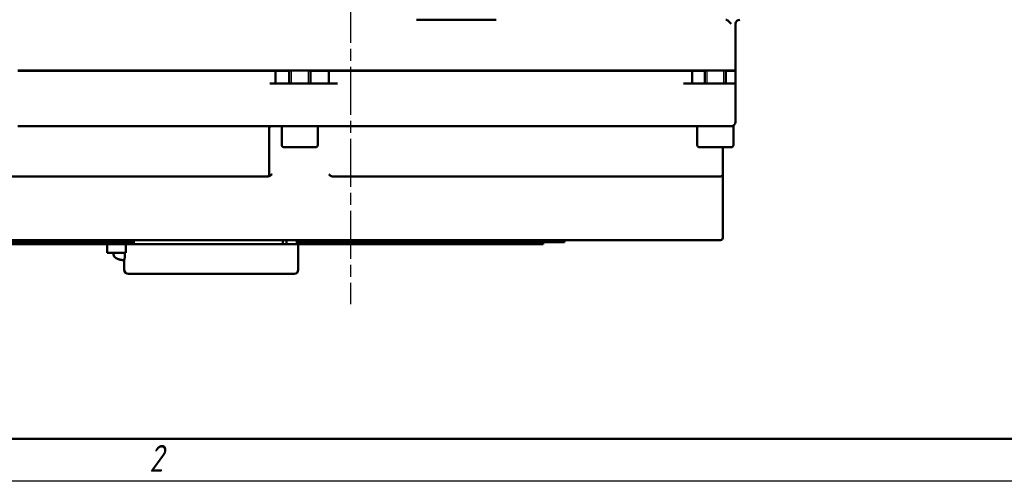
# Model space of a CAD drawing. Header units: millimetres. Extents: x 0 to 840, y 0 to 594.
# Tile 2 of 7: x 179 to 412, y 0 to 109. Entities that reach past the tile are written whole.
import ezdxf

# ---------------------------------------------------------------- set-up
doc = ezdxf.new("R2010")
doc.units = ezdxf.units.MM
doc.header["$LTSCALE"] = 2
doc.linetypes.add('CHAIN', pattern=[0.7087, 0.4724, -0.0591, 0.1181, -0.0591])
for name, color, linetype, lineweight in [('Видимый контур (ГОСТ)', 7, 'Continuous', 50), ('Кромка (ГОСТ)', 7, 'Continuous', 50), ('Линия резьбы (ГОСТ)', 7, 'Continuous', 25), ('Маркер центра (ГОСТ)', 7, 'Continuous', 25)]:
    doc.layers.add(name, color=color, linetype=linetype, lineweight=lineweight)
doc.styles.add('Альтернативный текст (ГОСТ)', font='arial.ttf', dxfattribs={"width": 0.8})

# ---------------------------------------------------------------- blocks, each defined once
blk = doc.blocks.new('Рамки ГОСТ - Рамка')
at = {"layer": 'Кромка (ГОСТ)'}
blk.add_line((20, 5), (415, 5), dxfattribs=at)
at = {"layer": 'Кромка (ГОСТ)', "lineweight": 25}
blk.add_line((420, 0), (0, 0), dxfattribs=at)
at = {"layer": 'Кромка (ГОСТ)', "insert": (104.99, 4.3), "char_height": 3.17, "width": 5.2328, "attachment_point": 1, "style": 'Альтернативный текст (ГОСТ)'}
blk.add_mtext('\\fGOST Common|b0|i1;{\\H3.1700;2}', dxfattribs=at)

msp = doc.modelspace()

# ---------------------------------------------------------------- linework, layer by layer
at = {"layer": 'Видимый контур (ГОСТ)'}
for p, q in [((272.973, 108.947), (291.76, 108.947)), ((348.228, 96.947), (348.228, 107.947)), ((227.884, 96.947), (178.97, 96.947)), ((227.884, 96.847), (178.97, 96.847)), ((220.915, 96.947), (220.915, 96.847)), ((228.552, 96.947), (227.884, 96.947)), ((227.884, 96.847), (228.552, 96.847)), ((242.003, 96.947), (228.552, 96.947)), ((238.397, 96.847), (228.552, 96.847)), ((238.397, 96.847), (239.728, 96.847)), ((242.959, 96.847), (239.728, 96.847)), ((239.728, 96.847), (239.728, 93.847)), ((242.003, 96.947), (242.672, 96.947)), ((347.228, 96.947), (242.672, 96.947)), ((242.959, 93.847), (242.959, 96.947)), ((247.959, 93.847), (247.959, 96.947)), ((252.334, 96.847), (247.959, 96.847)), ((252.334, 96.847), (254.334, 96.847)), ((252.334, 96.847), (252.334, 93.847)), ((335.958, 96.847), (254.334, 96.847)), ((263.741, 96.947), (263.741, 96.847)), ((335.958, 96.847), (337.958, 96.847)), ((340.959, 96.847), (337.958, 96.847)), ((337.958, 96.847), (337.958, 93.847)), ((340.959, 93.847), (340.959, 96.947)), ((345.959, 93.847), (345.959, 96.947)), ((346.01, 96.847), (345.959, 96.847)), ((346.01, 96.847), (348.228, 96.847)), ((348.228, 96.947), (347.228, 96.947)), ((348.228, 93.847), (348.228, 96.847)), ((242.003, 93.847), (238.397, 93.847)), ((242.672, 93.847), (242.003, 93.847)), ((254.334, 93.847), (242.672, 93.847)), ((347.228, 93.847), (335.958, 93.847)), ((347.228, 93.847), (348.228, 93.847)), ((348.228, 84.847), (348.228, 93.847)), ((178.97, 83.847), (227.884, 83.847)), ((228.218, 83.847), (227.884, 83.847)), ((228.218, 83.847), (241.669, 83.847)), ((241.209, 79.347), (241.209, 83.847)), ((241.669, 83.847), (242.672, 83.847)), ((242.672, 83.847), (347.228, 83.847)), ((249.709, 79.347), (249.709, 83.847)), ((339.209, 79.347), (339.209, 83.847)), ((347.709, 83.847), (347.228, 83.847)), ((347.709, 79.347), (347.709, 83.847)), ((238.274, 83.347), (238.274, 72.447)), ((249.209, 78.847), (241.709, 78.847)), ((347.209, 78.847), (339.709, 78.847)), ((345.195, 72.447), (345.195, 78.847)), ((345.195, 57.447), (345.195, 72.447)), ((166.514, 71.947), (227.82, 71.947)), ((228.421, 71.947), (227.82, 71.947)), ((228.421, 71.947), (236.849, 71.947)), ((237.774, 71.947), (236.849, 71.947)), ((237.774, 71.947), (237.846, 71.947)), ((253.222, 71.947), (253.44, 71.947)), ((254.906, 71.947), (253.44, 71.947)), ((254.906, 71.947), (336.388, 71.947)), ((337.779, 71.947), (336.388, 71.947)), ((337.779, 71.947), (343.511, 71.947)), ((344.695, 71.947), (343.511, 71.947)), ((148.795, 56.947), (193.625, 56.947)), ((170.559, 56.447), (192.889, 56.447)), ((175.559, 55.947), (192.889, 55.947)), ((206.348, 56.447), (192.889, 56.447)), ((206.348, 55.947), (192.889, 55.947)), ((203.07, 56.947), (193.625, 56.947)), ((200.009, 55.947), (200.009, 53.947)), ((203.07, 56.947), (237.143, 56.947)), ((204.476, 55.947), (204.476, 53.947)), ((206.348, 56.947), (206.348, 55.947)), ((206.348, 55.947), (241.446, 55.947)), ((238.481, 56.947), (237.143, 56.947)), ((238.481, 56.947), (252.757, 56.947)), ((241.446, 56.947), (241.446, 55.947)), ((242.328, 55.947), (241.446, 55.947)), ((242.328, 56.947), (242.328, 55.947)), ((244.766, 55.947), (242.328, 55.947)), ((244.766, 56.947), (244.766, 55.947)), ((285.55, 56.447), (244.766, 56.447)), ((285.55, 55.947), (244.766, 55.947)), ((245.106, 55.947), (245.106, 49.947)), ((254.096, 56.947), (252.757, 56.947)), ((254.096, 56.947), (325.585, 56.947)), ((285.55, 56.447), (307.879, 56.447)), ((285.55, 55.947), (302.879, 55.947)), ((302.879, 56.447), (302.879, 55.947)), ((307.879, 56.947), (307.879, 56.447)), ((328.591, 56.947), (325.585, 56.947)), ((328.591, 56.947), (343.201, 56.947)), ((344.695, 56.947), (343.201, 56.947)), ((200.009, 53.947), (204.476, 53.947)), ((201.573, 53.547), (201.573, 53.947)), ((204.225, 53.547), (204.225, 53.947)), ((202.658, 52.44), (202.809, 52.44)), ((203.718, 52.221), (203.718, 52.227)), ((204.073, 52.355), (204.073, 49.947)), ((244.106, 48.947), (205.073, 48.947))]:
    msp.add_line(p, q, dxfattribs=at)
for centre, radius, start, end in [((349.228, 107.947), 1, 90, 180), ((238.774, 83.347), 0.5, 90, 180), ((347.228, 84.847), 1, 270, 0), ((241.709, 79.347), 0.5, 180, 270), ((249.209, 79.347), 0.5, 270, 0), ((339.709, 79.347), 0.5, 180, 270), ((347.209, 79.347), 0.5, 270, 0), ((237.774, 72.447), 0.5, 270, 0), ((344.695, 72.447), 0.5, 270, 0), ((344.695, 57.447), 0.5, 270, 0), ((202.573, 53.547), 1, 180.01, 243.73923), ((204.073, 56.587), 4.39, 243.73923, 254.57696), ((205.073, 49.947), 1, 180, 270), ((244.106, 49.947), 1, 270, 0)]:
    msp.add_arc(centre, radius, start, end, dxfattribs=at)
for centre, major_axis, ratio, start_param, end_param in [((204.102, 56.573), (-1.94, -3.935), 0.9803884, 0.1137606, 0.3459629), ((204.016, 56.573), (1.058, -4.258), 0.9323508, 5.7190851, 5.9512874), ((204.232, 56.573), (-0.388, -4.37), 0.1767556, 0.1200417, 0.3364683)]:
    msp.add_ellipse(centre, major_axis=major_axis, ratio=ratio, start_param=start_param, end_param=end_param, dxfattribs=at)
for points, knots in [([(346.693, 108.447), (346.637, 108.493), (346.584, 108.543), (346.439, 108.681), (346.352, 108.762), (346.2, 108.865), (346.142, 108.895), (346.025, 108.936), (345.967, 108.947), (345.907, 108.947), (345.906, 108.947), (345.905, 108.947)], [0.24785759, 0.24785759, 0.24785759, 0.24785759, 0.27219208, 0.27219208, 0.31294199, 0.31294199, 0.33785303, 0.33785303, 0.36262518, 0.36262518, 0.36312839, 0.36312839, 0.36312839, 0.36312839]), ([(238.558, 72.193), (238.551, 72.189), (238.337, 72.06), (238.093, 71.947), (237.846, 71.947)], [0.08695205, 0.08695205, 0.08695205, 0.08695205, 0.09178436, 0.22946091, 0.22946091, 0.22946091, 0.22946091]), ([(238.927, 72.447), (238.926, 72.446), (238.926, 72.446), (238.865, 72.4), (238.745, 72.312), (238.62, 72.23), (238.558, 72.193)], [-0.00061496, -0.00061496, -0.00061496, -0.00061496, 0, 0, 0.045892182, 0.086952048, 0.086952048, 0.086952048, 0.086952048]), ([(253.222, 71.947), (253.149, 71.947), (253.073, 71.957), (252.865, 72.012), (252.737, 72.075), (252.496, 72.243), (252.394, 72.344), (252.313, 72.445), (252.312, 72.446), (252.311, 72.447)], [0.44444207, 0.44444207, 0.44444207, 0.44444207, 0.47850231, 0.47850231, 0.53673043, 0.53673043, 0.59762613, 0.59762613, 0.59826647, 0.59826647, 0.59826647, 0.59826647]), ([(204.225, 53.547), (204.225, 53.417), (204.222, 53.288), (204.211, 53.056), (204.203, 52.953), (204.185, 52.776), (204.175, 52.704), (204.165, 52.65)], [0, 0, 0, 0, 0.03899675, 0.03899675, 0.07529259, 0.07529259, 0.11159924, 0.11159924, 0.11159924, 0.11159924]), ([(203.585, 52.226), (203.605, 52.224), (203.625, 52.222), (203.661, 52.22), (203.677, 52.219), (203.7, 52.218), (203.709, 52.219), (203.716, 52.22), (203.718, 52.221), (203.718, 52.221)], [0, 0, 0, 0, 0.006105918, 0.006105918, 0.012211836, 0.012211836, 0.018306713, 0.018306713, 0.021579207, 0.021579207, 0.021579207, 0.021579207]), ([(203.939, 52.226), (203.935, 52.224), (203.928, 52.222), (203.904, 52.22), (203.888, 52.219), (203.855, 52.218), (203.835, 52.219), (203.793, 52.22), (203.771, 52.222), (203.741, 52.224), (203.732, 52.225), (203.722, 52.226)], [0, 0, 0, 0, 0.006105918, 0.006105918, 0.012211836, 0.012211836, 0.018306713, 0.018306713, 0.02440159, 0.02440159, 0.027283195, 0.027283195, 0.027283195, 0.027283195])]:
    msp.add_open_spline(points, degree=3, knots=knots, dxfattribs=at)
for points in [[(347.228, 107.947), (347.066, 108.109), (346.884, 108.287), (346.693, 108.447)], [(202.658, 52.44), (202.644, 52.44), (202.627, 52.443), (202.612, 52.448)], [(204.165, 52.65), (204.149, 52.565), (204.134, 52.489), (204.121, 52.425)]]:
    msp.add_open_spline(points, degree=3, dxfattribs=at)
at = {"layer": 'Линия резьбы (ГОСТ)'}
for p, q in [((243.438, 96.947), (243.438, 93.847)), ((247.481, 93.847), (247.481, 96.947)), ((341.438, 96.947), (341.438, 93.847)), ((345.481, 93.847), (345.481, 96.947))]:
    msp.add_line(p, q, dxfattribs=at)
at = {"layer": 'Маркер центра (ГОСТ)', "linetype": 'CHAIN', "ltscale": 11.993792}
msp.add_line((257.401, 250.807), (257.401, 41.83), dxfattribs=at)

# ---------------------------------------------------------------- block references
at = {"xscale": 2, "yscale": 2, "zscale": 2}
msp.add_blockref('Рамки ГОСТ - Рамка', (0, 0), dxfattribs=at)

doc.saveas('drawing.dxf')
